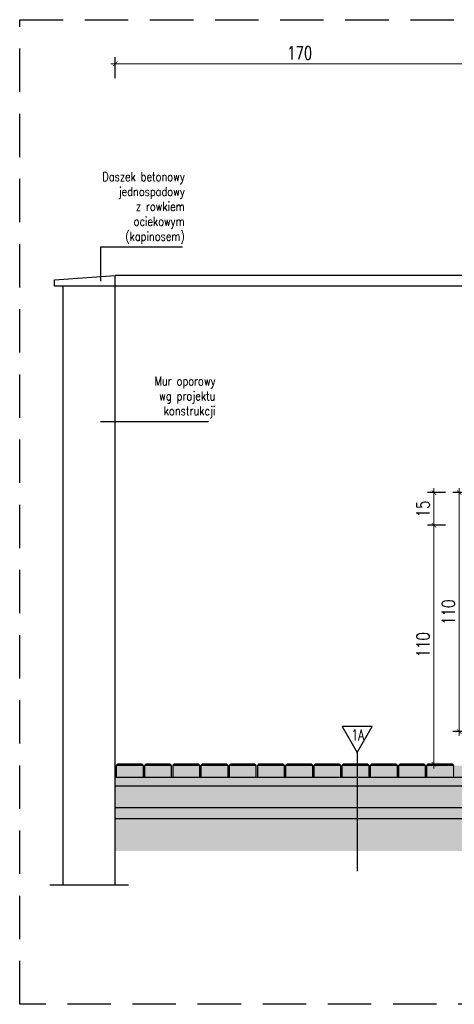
# Model space of a CAD drawing. Header units: millimetres. Extents: x 31969 to 285678, y -69766 to -1123.
# Tile 26 of 159: x 139363 to 139564, y -19240 to -18787. Entities that reach past the tile are written whole.
import ezdxf
from ezdxf.enums import TextEntityAlignment as Align
from ezdxf.lldxf.tags import DXFTag

# ---------------------------------------------------------------- set-up
doc = ezdxf.new("R2010")
doc.units = ezdxf.units.MM
doc.linetypes.add('ACAD_ISO03W100', pattern=[30, 12, -18])
doc.linetypes.add('HIDDEN', pattern=[0.375, 0.25, -0.125])
for name, color, linetype in [('a-balustrada i pochwyt', 1, 'Continuous'), ('a-opis 2', 1, 'Continuous'), ('a-przekrój 1', 3, 'Continuous'), ('a-przekrój 2', 251, 'Continuous'), ('a-przekrój 4', 118, 'Continuous'), ('a-przekrój 5', 5, 'Continuous'), ('a-przerywana', 250, 'HIDDEN'), ('a-widokowa', 3, 'Continuous'), ('a-wymiary', 11, 'Continuous')]:
    doc.layers.add(name, color=color, linetype=linetype)
doc.styles.add('RS01507', font='romans.shx', dxfattribs={"width": 0.7, "height": 0.15})
doc.styles.add('WYMIAR', font='romans.shx', dxfattribs={"width": 0.8})
doc.styles.add('WYMIARY', font='simplex.shx', dxfattribs={"width": 0.75})
tags = doc.linetypes.add('DASHED2', pattern=[0.375, 0.25, -0.125]).pattern_tags.tags
tags[6:7] = [DXFTag(74, 4), DXFTag(75, 0), DXFTag(340, '0'), DXFTag(46, 1.0), DXFTag(50, 0.0), DXFTag(44, 0.0), DXFTag(45, 0.0)]
tags[4:5] = [DXFTag(74, 4), DXFTag(75, 0), DXFTag(340, '0'), DXFTag(46, 1.0), DXFTag(50, 0.0), DXFTag(44, 0.0), DXFTag(45, 0.0)]
doc.dimstyles.new('MAREK50', dxfattribs={"dimtxt": 12.5, "dimasz": 5, "dimexe": 3, "dimexo": 2, "dimgap": 3.5, "dimtad": 1, "dimdec": 1, "dimdsep": 46, "dimtxsty": 'WYMIARY', "dimblk1": 'ARCHTICK', "dimblk2": 'ARCHTICK', "dimsah": 1, "dimcen": 2.5, "dimdle": 5, "dimadec": 0, "dimazin": 0, "dimtfac": 1, "dimtdec": 1, "dimtmove": 1, "dimatfit": 3, "dimldrblk": 'ARCHTICK', "dimfxl": 0, "dimtolj": 1, "dimtzin": 0, "dimarcsym": 0})
pattern_1 = [(45, (-1473.05335, -425.02975), (-0.1683798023, 0.5051394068), [0, -0.47625])]

# ---------------------------------------------------------------- blocks, each defined once
blk = doc.blocks.new('_ARCHTICK')
at = {"color": 0, "linetype": 'ByBlock', "const_width": 0.15}
blk.add_lwpolyline([(-0.5, -0.5), (0.5, 0.5)], dxfattribs=at)
blk = doc.blocks.new('*D574')
at = {"layer": 'a-wymiary', "color": 0, "lineweight": -2, "ltscale": 100}
blk.add_line((139570.16, -19004.26), (139562.92, -19004.26), dxfattribs=at)
at = {"layer": 'a-wymiary', "color": 0, "lineweight": 0, "ltscale": 100}
blk.add_line((139565.92, -19116.26), (139565.92, -19002.26), dxfattribs=at)
at = {"layer": 'a-wymiary', "color": 0, "linetype": 'ACAD_ISO03W100', "lineweight": -2, "ltscale": 100}
blk.add_line((139570.16, -19114.26), (139562.92, -19114.26), dxfattribs=at)
at = {"layer": 'DEFPOINTS', "color": 0, "ltscale": 100}
for p in [(139565.92, -19004.26), (139572.16, -19004.26), (139572.16, -19114.26)]:
    blk.add_point(p, dxfattribs=at)
at = {"layer": 'a-wymiary', "color": 0, "lineweight": 0, "ltscale": 100, "xscale": 2, "yscale": 2, "zscale": 2}
for p, rotation in [((139565.92, -19004.26), 90), ((139565.92, -19114.26), 270)]:
    blk.add_blockref('_ARCHTICK', p, dxfattribs=dict(at, rotation=rotation))
at = {"layer": 'a-wymiary', "color": 0, "ltscale": 100, "insert": (139560.92, -19059.26), "char_height": 6, "attachment_point": 5, "rotation": 90, "style": 'WYMIARY'}
blk.add_mtext('\\A1;110', dxfattribs=at)
blk = doc.blocks.new('*D576')
at = {"layer": 'a-wymiary', "color": 0, "lineweight": -2, "ltscale": 100}
blk.add_line((139559.53, -19019.26), (139551.25, -19019.26), dxfattribs=at)
at = {"layer": 'a-wymiary', "color": 0, "lineweight": 0, "ltscale": 100}
blk.add_line((139554.25, -19131.26), (139554.25, -19017.26), dxfattribs=at)
at = {"layer": 'a-wymiary', "color": 0, "linetype": 'ACAD_ISO03W100', "lineweight": -2, "ltscale": 100}
blk.add_line((139559.53, -19129.26), (139551.25, -19129.26), dxfattribs=at)
at = {"layer": 'DEFPOINTS', "color": 0, "ltscale": 100}
for p in [(139554.25, -19019.26), (139561.53, -19019.26), (139561.53, -19129.26)]:
    blk.add_point(p, dxfattribs=at)
at = {"layer": 'a-wymiary', "color": 0, "lineweight": 0, "ltscale": 100, "xscale": 2, "yscale": 2, "zscale": 2}
for p, rotation in [((139554.25, -19019.26), 90), ((139554.25, -19129.26), 270)]:
    blk.add_blockref('_ARCHTICK', p, dxfattribs=dict(at, rotation=rotation))
at = {"layer": 'a-wymiary', "color": 0, "ltscale": 100, "insert": (139549.25, -19074.26), "char_height": 6, "attachment_point": 5, "rotation": 90, "style": 'WYMIARY'}
blk.add_mtext('\\A1;110', dxfattribs=at)
blk = doc.blocks.new('*D577')
at = {"layer": 'a-wymiary', "color": 0, "lineweight": -2, "ltscale": 100}
blk.add_line((139559.53, -19004.26), (139551.25, -19004.26), dxfattribs=at)
at = {"layer": 'a-wymiary', "color": 0, "lineweight": 0, "ltscale": 100}
blk.add_line((139554.25, -19021.26), (139554.25, -19002.26), dxfattribs=at)
at = {"layer": 'a-wymiary', "color": 0, "linetype": 'ACAD_ISO03W100', "lineweight": -2, "ltscale": 100}
blk.add_line((139559.53, -19019.26), (139551.25, -19019.26), dxfattribs=at)
at = {"layer": 'DEFPOINTS', "color": 0, "ltscale": 100}
for p in [(139554.25, -19004.26), (139561.53, -19004.26), (139561.53, -19019.26)]:
    blk.add_point(p, dxfattribs=at)
at = {"layer": 'a-wymiary', "color": 0, "lineweight": 0, "ltscale": 100, "xscale": 2, "yscale": 2, "zscale": 2}
for p, rotation in [((139554.25, -19004.26), 90), ((139554.25, -19019.26), 270)]:
    blk.add_blockref('_ARCHTICK', p, dxfattribs=dict(at, rotation=rotation))
at = {"layer": 'a-wymiary', "color": 0, "ltscale": 100, "insert": (139549.25, -19011.76), "char_height": 6, "attachment_point": 5, "rotation": 90, "style": 'WYMIARY'}
blk.add_mtext('\\A1;15', dxfattribs=at)
blk = doc.blocks.new('*D596')
at = {"layer": 'a-wymiary', "color": 0, "lineweight": -2, "ltscale": 100}
blk.add_line((139407.4, -18813.45), (139407.4, -18803.83), dxfattribs=at)
at = {"layer": 'a-wymiary', "color": 0, "linetype": 'ACAD_ISO03W100', "lineweight": -2, "ltscale": 100}
blk.add_line((139577.4, -18813.45), (139577.4, -18803.83), dxfattribs=at)
at = {"layer": 'a-wymiary', "color": 0, "lineweight": 0, "ltscale": 100}
blk.add_line((139579.4, -18806.83), (139405.4, -18806.83), dxfattribs=at)
at = {"layer": 'DEFPOINTS', "color": 0, "ltscale": 100}
for p in [(139407.4, -18806.83), (139407.4, -18815.45), (139577.4, -18815.45)]:
    blk.add_point(p, dxfattribs=at)
at = {"layer": 'a-wymiary', "color": 0, "lineweight": 0, "ltscale": 100, "xscale": 2, "yscale": 2, "zscale": 2, "rotation": 180}
blk.add_blockref('_ARCHTICK', (139407.4, -18806.83), dxfattribs=at)
at = {"layer": 'a-wymiary', "color": 0, "lineweight": 0, "ltscale": 100, "xscale": 2, "yscale": 2, "zscale": 2}
blk.add_blockref('_ARCHTICK', (139577.4, -18806.83), dxfattribs=at)
at = {"layer": 'a-wymiary', "color": 0, "ltscale": 100, "insert": (139492.4, -18801.83), "char_height": 6, "attachment_point": 5, "style": 'WYMIARY'}
blk.add_mtext('\\A1;170', dxfattribs=at)

msp = doc.modelspace()

# ---------------------------------------------------------------- hatches: boundary and pattern name
at = {"layer": 'a-przekrój 4'}
h = msp.add_hatch(dxfattribs=at)
h.set_pattern_fill('DASH', color=256, scale=0.5, angle=45, style=0)
h.set_pattern_definition([(45, (-1473.0534, -425.0297), (2e-16, 2.24506403), [1.5875, -1.5875])])
h.paths.add_polyline_path([(139612.4, -19114.26), (139607.4, -19114.26), (139577.4, -19114.26), (139577.4, -19129.26), (139612.4, -19129.26)])
h.paths.add_polyline_path([(139642.4, -19099.26), (139637.4, -19099.26), (139607.4, -19099.26), (139607.4, -19114.26), (139642.4, -19114.26)])
h.paths.add_polyline_path([(139654.9, -19084.26), (139637.4, -19084.26), (139637.4, -19099.26), (139654.9, -19099.26)])
h.paths.add_polyline_path([(139672.4, -19084.26), (139667.4, -19084.26), (139654.9, -19084.26), (139654.9, -19099.26), (139672.4, -19099.26)])
h.paths.add_polyline_path([(139702.4, -19069.26), (139697.4, -19069.26), (139667.4, -19069.26), (139667.4, -19084.26), (139702.4, -19084.26)])
h.paths.add_polyline_path([(139732.4, -19054.26), (139727.4, -19054.26), (139697.4, -19054.26), (139697.4, -19069.26), (139732.4, -19069.26)])
h.paths.add_polyline_path([(139762.4, -19039.26), (139757.4, -19039.26), (139727.4, -19039.26), (139727.4, -19054.26), (139762.4, -19054.26)])
h.paths.add_polyline_path([(139792.4, -19024.26), (139787.4, -19024.26), (139757.4, -19024.26), (139757.4, -19039.26), (139792.4, -19039.26)])
h.paths.add_polyline_path([(139822.4, -19009.26), (139787.4, -19009.26), (139787.4, -19024.26), (139822.4, -19024.26)])
h.paths.add_polyline_path([(139420.4, -19129.89), (139407.91, -19129.89), (139407.91, -19135.26), (139420.4, -19135.26)])
h.paths.add_polyline_path([(139433.4, -19129.89), (139420.9, -19129.89), (139420.9, -19135.26), (139433.4, -19135.26)])
h.paths.add_polyline_path([(139446.4, -19129.89), (139433.9, -19129.89), (139433.9, -19135.26), (139446.4, -19135.26)])
h.paths.add_polyline_path([(139459.4, -19129.89), (139446.9, -19129.89), (139446.9, -19135.26), (139459.4, -19135.26)])
h.paths.add_polyline_path([(139472.4, -19129.89), (139459.9, -19129.89), (139459.9, -19135.26), (139472.4, -19135.26)])
h.paths.add_polyline_path([(139485.4, -19129.89), (139472.9, -19129.89), (139472.9, -19135.26), (139485.4, -19135.26)])
h.paths.add_polyline_path([(139498.4, -19129.89), (139485.9, -19129.89), (139485.9, -19135.26), (139498.4, -19135.26)])
h.paths.add_polyline_path([(139511.4, -19129.89), (139498.9, -19129.89), (139498.9, -19135.26), (139511.4, -19135.26)])
h.paths.add_polyline_path([(139524.4, -19129.89), (139511.9, -19129.89), (139511.9, -19135.26), (139524.4, -19135.26)])
h.paths.add_polyline_path([(139537.4, -19129.89), (139524.9, -19129.89), (139524.9, -19135.26), (139537.4, -19135.26)])
h.paths.add_polyline_path([(139550.4, -19129.89), (139537.9, -19129.89), (139537.9, -19135.26), (139550.4, -19135.26)])
h.paths.add_polyline_path([(139557.9, -19129.89), (139550.9, -19129.89), (139550.9, -19135.26), (139557.9, -19135.26)])
h.paths.add_polyline_path([(139563.4, -19129.89), (139557.9, -19129.89), (139557.9, -19135.26), (139563.4, -19135.26)])
h.paths.add_polyline_path([(139576.39, -19129.89), (139563.9, -19129.89), (139563.9, -19135.26), (139576.39, -19135.26)])
h.paths.add_polyline_path([(139939.15, -19009.89), (139926.65, -19009.89), (139926.65, -19015.26), (139939.15, -19015.26)])
h.paths.add_polyline_path([(139926.15, -19009.89), (139919.9, -19009.89), (139919.9, -19015.26), (139926.15, -19015.26)])
h.paths.add_polyline_path([(139919.9, -19009.89), (139913.65, -19009.89), (139913.65, -19015.26), (139919.9, -19015.26)])
h.paths.add_polyline_path([(139913.15, -19009.89), (139900.65, -19009.89), (139900.65, -19015.26), (139913.15, -19015.26)])
h.paths.add_polyline_path([(139900.15, -19009.89), (139887.65, -19009.89), (139887.65, -19015.26), (139900.15, -19015.26)])
h.paths.add_polyline_path([(139887.15, -19009.89), (139874.65, -19009.89), (139874.65, -19015.26), (139887.15, -19015.26)])
h.paths.add_polyline_path([(139874.15, -19009.89), (139861.65, -19009.89), (139861.65, -19015.26), (139874.15, -19015.26)])
h.paths.add_polyline_path([(139861.15, -19009.89), (139848.65, -19009.89), (139848.65, -19015.26), (139861.15, -19015.26)])
h.paths.add_polyline_path([(139848.15, -19009.89), (139835.65, -19009.89), (139835.65, -19015.26), (139848.15, -19015.26)])
h.paths.add_polyline_path([(139835.15, -19009.89), (139822.66, -19009.89), (139822.66, -19015.26), (139835.15, -19015.26)])
h.paths.add_polyline_path([(139974.4, -18994.26), (139969.4, -18994.26), (139939.4, -18994.26), (139939.4, -19009.26), (139974.4, -19009.26)])
h.paths.add_polyline_path([(140094.4, -18934.26), (140059.4, -18934.26), (140059.4, -18949.26), (140094.4, -18949.26)])
h.paths.add_polyline_path([(140064.4, -18949.26), (140059.4, -18949.26), (140029.4, -18949.26), (140029.4, -18964.26), (140064.4, -18964.26)])
h.paths.add_polyline_path([(140034.4, -18964.26), (140029.4, -18964.26), (140016.9, -18964.26), (140016.9, -18979.26), (140034.4, -18979.26)])
h.paths.add_polyline_path([(140016.9, -18964.26), (139999.4, -18964.26), (139999.4, -18979.26), (140016.9, -18979.26)])
h.paths.add_polyline_path([(140004.4, -18979.26), (139999.4, -18979.26), (139969.4, -18979.26), (139969.4, -18994.26), (140004.4, -18994.26)])
h.paths.add_polyline_path([(140139.9, -18934.89), (140133.65, -18934.89), (140133.65, -18940.26), (140139.9, -18940.26)])
h.paths.add_polyline_path([(140133.15, -18934.89), (140120.65, -18934.89), (140120.65, -18940.26), (140133.15, -18940.26)])
h.paths.add_polyline_path([(140120.15, -18934.89), (140107.65, -18934.89), (140107.65, -18940.26), (140120.15, -18940.26)])
h.paths.add_polyline_path([(140107.15, -18934.89), (140094.66, -18934.89), (140094.66, -18940.26), (140107.15, -18940.26)])
h = msp.add_hatch(dxfattribs=at)
h.set_pattern_fill('EARTH', color=256, scale=0.5, angle=45, style=0)
h.set_pattern_definition([(45, (-1473.0534, -425.0297), (4e-16, 4.49012806), [3.175, -3.175]), (45, (-1473.8953, -424.188), (4e-16, 4.49012806), [3.175, -3.175]), (45, (-1474.737, -423.346), (4e-16, 4.49012806), [3.175, -3.175]), (135, (-1474.737, -422.7847), (-4.49012806, 4e-16), [3.175, -3.175]), (135, (-1473.8953, -421.9428), (-4.49012806, 4e-16), [3.175, -3.175]), (135, (-1473.0534, -421.101), (-4.49012806, 4e-16), [3.175, -3.175])])
h.paths.add_polyline_path([(140139.9, -18975.05), (140139.9, -18972.93), (140142.46, -18972.04), (140137.89, -18970.79), (140139.9, -18970.2), (140139.9, -18959.26), (140094.4, -18959.26), (140094.4, -18981.03), (140016.9, -19019.78), (140016.9, -19036.55)])
h.paths.add_polyline_path([(140016.9, -19019.78), (140007.94, -19024.26), (139974.4, -19024.26), (139974.4, -19039.26), (140011.49, -19039.26), (140016.9, -19036.55)])
h.paths.add_polyline_path([(139939.4, -19034.26), (139919.9, -19034.26), (139919.9, -19049.26), (139939.4, -19049.26)])
h.paths.add_polyline_path([(139919.9, -19034.26), (139822.4, -19034.26), (139822.4, -19056.03), (139654.9, -19139.78), (139654.9, -19156.55), (139869.49, -19049.26), (139919.9, -19049.26)])
h.paths.add_polyline_path([(139654.9, -19139.78), (139645.94, -19144.26), (139612.4, -19144.26), (139612.4, -19159.26), (139649.49, -19159.26), (139654.9, -19156.55)])
h.paths.add_polyline_path([(139577.4, -19154.26), (139557.9, -19154.26), (139557.9, -19169.26), (139577.4, -19169.26)])
h.paths.add_polyline_path([(139557.9, -19154.26), (139407.4, -19154.26), (139407.4, -19169.26), (139557.9, -19169.26)])
at = {"layer": 'a-przekrój 4', "ltscale": 1.5}
h = msp.add_hatch(dxfattribs=at)
h.set_pattern_fill('DOTS', color=256, scale=0.3, angle=45, style=0)
h.set_pattern_definition(pattern_1)
h.paths.add_polyline_path([(139557.9, -19135.26), (139407.4, -19135.26), (139407.4, -19139.26), (139557.9, -19139.26)])
h.paths.add_polyline_path([(139577.4, -19135.26), (139557.9, -19135.26), (139557.9, -19139.26), (139577.4, -19139.26)])
h.paths.add_polyline_path([(139939.4, -19015.26), (139919.9, -19015.26), (139919.9, -19019.26), (139939.4, -19019.26)])
h.paths.add_polyline_path([(139919.9, -19015.26), (139913.65, -19015.26), (139822.4, -19015.26), (139822.4, -19019.26), (139919.9, -19019.26)])
at = {"layer": 'a-przekrój 4'}
h = msp.add_hatch(dxfattribs=at)
h.set_pattern_fill('AR-CONC', color=256, scale=0.02, style=0)
h.set_pattern_definition([(50, (-1473.0534, -425.0297), (3.64369338, -0.31878171), [0.381, -4.191]), (355, (-1473.0534, -425.0297), (-0.70486843, 3.8211369), [0.3048, -3.35281168]), (100.4514447, (-1472.7497, -425.0563), (2.93882494, 3.50235504), [0.32380018, -3.56180489]), (46.1842, (-1473.0534, -424.0137), (5.42158082, -0.84084656), [0.5715, -6.2865]), (96.6355576, (-1472.6016, -424.084), (4.74808268, 4.9485225), [0.48570046, -5.34271216]), (351.184151, (-1473.0534, -424.014), (4.74808268, 4.9485225), [0.45719934, -5.02919464]), (21, (-1472.5454, -424.2677), (3.032287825, -2.045303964), [0.381, -4.191]), (326, (-1472.5454, -424.2677), (1.23604057, 3.68375932), [0.3048, -3.3528]), (71.451445, (-1472.2927, -424.4382), (4.268328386, 1.63845538), [0.32380018, -3.56179875]), (37.5, (-1473.0534, -425.0297), (0.061772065, 1.691100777), [0, -3.31216, 0, -3.4036, 0, -3.3655]), (7.5, (-1473.0534, -425.0297), (1.33639325, 2.003611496), [0, -1.94056, 0, -3.23596, 0, -1.2827]), (327.5, (-1474.1862, -425.0297), (2.711811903, -0.11457488), [0, -1.27, 0, -3.9624, 0, -5.2578]), (317.5, (-1474.6942, -425.0297), (2.962583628, 0.50852982), [0, -1.651, 0, -2.63144, 0, -3.7338])])
h.paths.add_polyline_path([(139557.9, -19139.26), (139407.4, -19139.26), (139407.4, -19149.26), (139557.9, -19149.26)])
h.paths.add_polyline_path([(139577.4, -19139.26), (139557.9, -19139.26), (139557.9, -19149.26), (139577.4, -19149.26)])
h.paths.add_polyline_path([(139919.9, -19019.26), (139822.4, -19019.26), (139822.4, -19024.26), (139822.4, -19029.26), (139919.9, -19029.26)])
h.paths.add_polyline_path([(139939.4, -19019.26), (139919.9, -19019.26), (139919.9, -19029.26), (139939.4, -19029.26)])
at = {"layer": 'a-przekrój 4', "ltscale": 1.5}
h = msp.add_hatch(dxfattribs=at)
h.set_pattern_fill('DOTS', color=256, scale=0.3, angle=45, style=0)
h.set_pattern_definition(pattern_1)
h.paths.add_polyline_path([(139557.9, -19149.26), (139407.4, -19149.26), (139407.4, -19154.26), (139557.9, -19154.26)])
h.paths.add_polyline_path([(139577.4, -19149.26), (139557.9, -19149.26), (139557.9, -19154.26), (139577.4, -19154.26)])
h.paths.add_polyline_path([(139919.9, -19029.26), (139822.4, -19029.26), (139822.4, -19034.26), (139919.9, -19034.26)])
h.paths.add_polyline_path([(139939.4, -19029.26), (139919.9, -19029.26), (139919.9, -19034.26), (139939.4, -19034.26)])

# ---------------------------------------------------------------- linework, layer by layer
at = {"layer": 'a-balustrada i pochwyt'}
msp.add_line((139518.92, -19123.85), (139518.92, -19178.53), dxfattribs=at)
msp.add_lwpolyline([(139518.92, -19123.85), (139525.8, -19111.94), (139512.05, -19111.94), (139518.92, -19123.85), (139518.92, -19123.85)], dxfattribs=at)
at = {"layer": 'a-opis 2', "ltscale": 0.1}
for p, q in [((139400.6, -18891.11), (139438.46, -18891.11)), ((139400.6, -18891.11), (139400.6, -18906.95)), ((139400.6, -18971.48), (139450.47, -18971.48))]:
    msp.add_line(p, q, dxfattribs=at)
at = {"layer": 'a-przekrój 1'}
for points in [[(139407.4, -19139.26), (139577.4, -19139.26)], [(139407.4, -19149.26), (139577.4, -19149.26)], [(139407.4, -19154.26), (139577.4, -19154.26)]]:
    msp.add_lwpolyline(points, dxfattribs=at)
at = {"layer": 'a-przekrój 2'}
for points in [[(139420.4, -19129.89), (139407.91, -19129.89)], [(139433.4, -19129.89), (139420.9, -19129.89)], [(139446.4, -19129.89), (139433.9, -19129.89)], [(139459.4, -19129.89), (139446.9, -19129.89)], [(139472.4, -19129.89), (139459.9, -19129.89)], [(139485.4, -19129.89), (139472.9, -19129.89)], [(139498.4, -19129.89), (139485.9, -19129.89)], [(139511.4, -19129.89), (139498.9, -19129.89)], [(139524.4, -19129.89), (139511.9, -19129.89)], [(139537.4, -19129.89), (139524.9, -19129.89)], [(139550.4, -19129.89), (139537.9, -19129.89)], [(139563.4, -19129.89), (139550.9, -19129.89)]]:
    msp.add_lwpolyline(points, dxfattribs=at)
at = {"layer": 'a-przekrój 5'}
for points in [[(139407.91, -19135.26), (139420.4, -19135.26), (139420.4, -19129.89), (139419.82, -19129.26), (139408.49, -19129.26), (139407.91, -19129.89), (139407.91, -19135.26)], [(139420.9, -19135.26), (139433.4, -19135.26), (139433.4, -19129.89), (139432.82, -19129.26), (139421.49, -19129.26), (139420.9, -19129.89), (139420.9, -19135.26)], [(139433.9, -19135.26), (139446.4, -19135.26), (139446.4, -19129.89), (139445.82, -19129.26), (139434.49, -19129.26), (139433.9, -19129.89), (139433.9, -19135.26)], [(139446.9, -19135.26), (139459.4, -19135.26), (139459.4, -19129.89), (139458.82, -19129.26), (139447.49, -19129.26), (139446.9, -19129.89), (139446.9, -19135.26)], [(139459.9, -19135.26), (139472.4, -19135.26), (139472.4, -19129.89), (139471.82, -19129.26), (139460.49, -19129.26), (139459.9, -19129.89), (139459.9, -19135.26)], [(139472.9, -19135.26), (139485.4, -19135.26), (139485.4, -19129.89), (139484.82, -19129.26), (139473.49, -19129.26), (139472.9, -19129.89), (139472.9, -19135.26)], [(139485.9, -19135.26), (139498.4, -19135.26), (139498.4, -19129.89), (139497.82, -19129.26), (139486.49, -19129.26), (139485.9, -19129.89), (139485.9, -19135.26)], [(139498.9, -19135.26), (139511.4, -19135.26), (139511.4, -19129.89), (139510.82, -19129.26), (139499.49, -19129.26), (139498.9, -19129.89), (139498.9, -19135.26)], [(139511.9, -19135.26), (139524.4, -19135.26), (139524.4, -19129.89), (139523.82, -19129.26), (139512.48, -19129.26), (139511.9, -19129.89), (139511.9, -19135.26)], [(139524.9, -19135.26), (139537.4, -19135.26), (139537.4, -19129.89), (139536.82, -19129.26), (139525.48, -19129.26), (139524.9, -19129.89), (139524.9, -19135.26)], [(139537.9, -19135.26), (139550.4, -19135.26), (139550.4, -19129.89), (139549.82, -19129.26), (139538.48, -19129.26), (139537.9, -19129.89), (139537.9, -19135.26)], [(139550.9, -19135.26), (139563.4, -19135.26), (139563.4, -19129.89), (139562.81, -19129.26), (139551.48, -19129.26), (139550.9, -19129.89), (139550.9, -19135.26)], [(139407.4, -19135.26), (139577.4, -19135.26)]]:
    msp.add_lwpolyline(points, dxfattribs=at)
at = {"layer": 'a-przerywana', "color": 3, "ltscale": 80}
msp.add_lwpolyline([(139363.42, -18786.52), (140155.4, -18786.52), (140155.4, -19239.8), (139363.42, -19239.8)], close=True, dxfattribs=at)
at = {"layer": 'a-widokowa'}
for p, q in [((139379.4, -18906.26), (139407.4, -18904.26)), ((139407.4, -19184.92), (139407.4, -18904.26)), ((140094.4, -18904.26), (139407.4, -18904.26)), ((139379.4, -18909.26), (139379.4, -18906.26)), ((139383.4, -18909.26), (139379.4, -18909.26)), ((139383.4, -19184.92), (139383.4, -18909.26)), ((140094.4, -18909.26), (139383.4, -18909.26))]:
    msp.add_line(p, q, dxfattribs=at)
at = {"layer": 'a-widokowa', "linetype": 'DASHED2', "ltscale": 30}
msp.add_line((139413.59, -19184.92), (139377.3, -19184.92), dxfattribs=at)

# ---------------------------------------------------------------- texts
at = {"layer": 'a-balustrada i pochwyt', "style": 'RS01507', "width": 0.7}
msp.add_text('1A', height=5.194, dxfattribs=at).set_placement((139519.21, -19115.83), align=Align.MIDDLE_CENTER)
at = {"layer": 'a-opis 2', "ltscale": 0.1, "char_height": 4.1154, "width": 42.0493, "attachment_point": 9, "style": 'WYMIAR'}
for s, insert in [('Daszek betonowy jednospadowy \\Pz rowkiem ociekowym (kapinosem)', (139439.48, -18889.64)), ('Mur oporowy \\Pwg projektu konstrukcji', (139453.64, -18970.01))]:
    msp.add_mtext(s, dxfattribs=dict(at, insert=insert))

# ---------------------------------------------------------------- dimensions: what is measured, and where the dimension line sits
at = {"layer": 'a-wymiary', "ltscale": 100}
dim = msp.add_linear_dim(base=(139407.4, -18806.83), p1=(139577.4, -18815.45), p2=(139407.4, -18815.45), dimstyle='MAREK50', override={"dimtxt": 6, "dimasz": 2, "dimgap": 2, "dimdle": 2, "dimfxl": 10, "dimlwd": 0}, dxfattribs=at)
dim.commit()
dim.dimension.update_dxf_attribs({"geometry": '*D596', "text_midpoint": (139492.4, -18801.83)})
for base, p1, p2, picture, middle in [((139554.25, -19004.26), (139561.53, -19019.26), (139561.53, -19004.26), '*D577', (139549.25, -19011.76)), ((139565.92, -19004.26), (139572.16, -19114.26), (139572.16, -19004.26), '*D574', (139560.92, -19059.26)), ((139554.25, -19019.26), (139561.53, -19129.26), (139561.53, -19019.26), '*D576', (139549.25, -19074.26))]:
    dim = msp.add_linear_dim(base=base, p1=p1, p2=p2, angle=90, dimstyle='MAREK50', override={"dimtxt": 6, "dimasz": 2, "dimgap": 2, "dimdle": 2, "dimfxl": 10, "dimlwd": 0}, dxfattribs=at)
    dim.commit()
    dim.dimension.update_dxf_attribs({"geometry": picture, "text_midpoint": middle})

doc.saveas('drawing.dxf')
